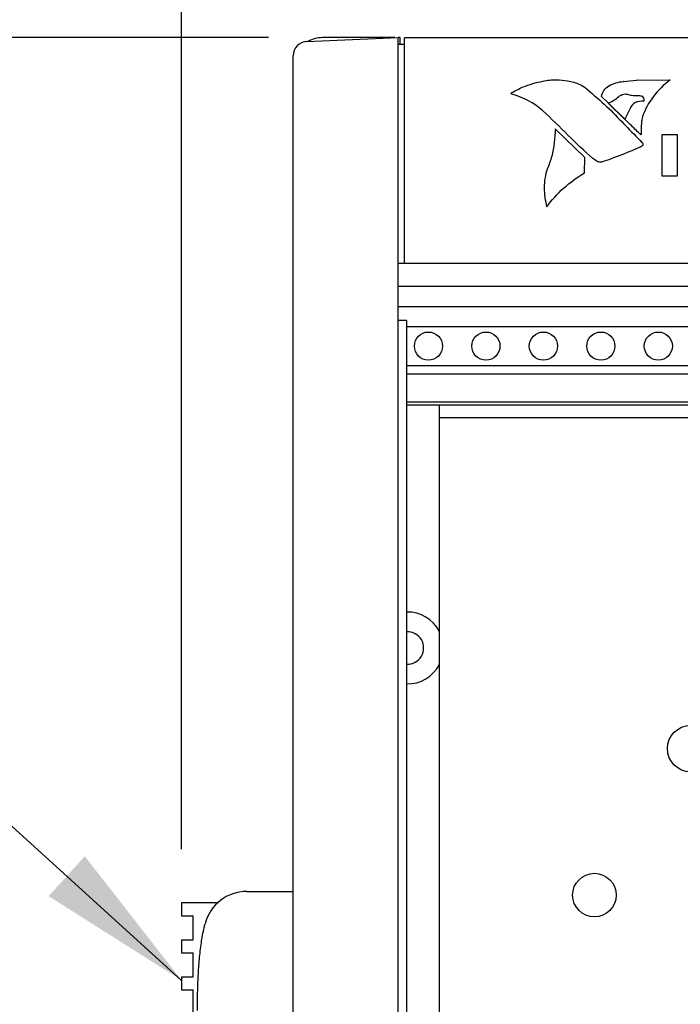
# Model space of a CAD drawing. Header units: inches. Extents: x 0 to 34, y 0 to 22.
# Tile 7 of 72: x 3.9 to 4.6, y 15.6 to 16.8. Entities that reach past the tile are written whole.
import ezdxf

# ---------------------------------------------------------------- set-up
doc = ezdxf.new("R2010")
doc.units = ezdxf.units.IN
doc.header["$LTSCALE"] = 1.87
doc.header["$MEASUREMENT"] = 0
doc.layers.get('0').update_dxf_attribs({"linetype": 'CONTINUOUS'})
for name, color, linetype in [('COSMETIC', 7, 'CONTINUOUS'), ('DATUMCURVES', 7, 'CONTINUOUS'), ('DETAIL', 7, 'CONTINUOUS'), ('DIMENSIONS', 7, 'CONTINUOUS')]:
    doc.layers.add(name, color=color, linetype=linetype)
doc.styles.get("Standard").update_dxf_attribs({"font": 'txt', "width": 0.8})
doc.dimstyles.new('DIMSTYLE_1', dxfattribs={"dimtxt": 0.125, "dimasz": 0.18, "dimexe": 0.18, "dimexo": 0.0625, "dimgap": 0.09, "dimtad": 0, "dimtih": 1, "dimtoh": 1, "dimlfac": 3, "dimzin": 4, "dimdsep": 46, "dimtxsty": 'STANDARD', "dimblk": '_FILLED', "dimblk1": '_FILLED', "dimblk2": '_FILLED', "dimcen": 0.09, "dimadec": 0, "dimazin": 0, "dimtp": 0.01, "dimtm": 0.01, "dimtfac": 1, "dimtofl": 0, "dimtmove": 0, "dimatfit": 3, "dimldrblk": '_FILLED', "dimfxl": 1, "dimtolj": 1, "dimtzin": 4, "dimarcsym": 0})

# ---------------------------------------------------------------- blocks, each defined once
blk = doc.blocks.new('_FILLED')
at = {"color": 0, "linetype": 'BYBLOCK'}
blk.add_solid([(0, 0), (-1, 0.1736), (-1, -0.1736)], dxfattribs=at)
blk = doc.blocks.new('*D1')
at = {"layer": 'DIMENSIONS', "color": 2, "linetype": 'CONTINUOUS'}
for p, q in [((4.055, 15.8135), (4.055, 18.3799)), ((4.1844, 16.7966), (4.1844, 18.3799)), ((4.055, 18.2549), (3.7097, 18.2549)), ((4.1844, 18.2549), (4.5444, 18.2549))]:
    blk.add_line(p, q, dxfattribs=at)
at = {"layer": 'DIMENSIONS', "color": 2, "linetype": 'CONTINUOUS', "xscale": 0.18, "yscale": 0.18, "zscale": 0.18}
blk.add_blockref('_FILLED', (4.055, 18.2549), dxfattribs=at)
at = {"layer": 'DIMENSIONS', "color": 2, "linetype": 'CONTINUOUS', "xscale": 0.18, "yscale": 0.18, "zscale": 0.18, "rotation": 180}
blk.add_blockref('_FILLED', (4.1844, 18.2549), dxfattribs=at)
at = {"layer": 'DIMENSIONS', "color": 2, "linetype": 'CONTINUOUS', "width": 0.8}
for s, p in [('.39', (2.7222, 18.1924)), ('[', (3.1472, 18.1924)), ('9.9', (3.2472, 18.1924)), (']', (3.5472, 18.1924))]:
    blk.add_text(s, height=0.125, dxfattribs=at).set_placement(p)
blk = doc.blocks.new('*D3')
at = {"layer": 'DIMENSIONS', "color": 2, "linetype": 'CONTINUOUS'}
for p, q in [((4.055, 15.8135), (4.055, 19.1299)), ((10.161, 17.6299), (10.161, 19.1299)), ((4.055, 19.0049), (5.5938, 19.0049)), ((10.161, 19.0049), (7.0438, 19.0049)), ((10.161, 16.3313), (10.161, 17.3799))]:
    blk.add_line(p, q, dxfattribs=at)
at = {"layer": 'DIMENSIONS', "color": 2, "linetype": 'CONTINUOUS', "xscale": 0.18, "yscale": 0.18, "zscale": 0.18, "rotation": 180}
blk.add_blockref('_FILLED', (4.055, 19.0049), dxfattribs=at)
at = {"layer": 'DIMENSIONS', "color": 2, "linetype": 'CONTINUOUS', "xscale": 0.18, "yscale": 0.18, "zscale": 0.18}
blk.add_blockref('_FILLED', (10.161, 19.0049), dxfattribs=at)
at = {"layer": 'DIMENSIONS', "color": 2, "linetype": 'CONTINUOUS', "width": 0.8}
for s, p in [('[', (6.2813, 18.9424)), (']', (6.8813, 18.9424)), ('18.32', (5.6563, 18.9424)), ('465.3', (6.3813, 18.9424))]:
    blk.add_text(s, height=0.125, dxfattribs=at).set_placement(p)
blk = doc.blocks.new('*D4')
at = {"layer": 'DIMENSIONS', "color": 2, "linetype": 'CONTINUOUS'}
for p, q in [((4.1558, 16.7552), (1.68, 16.7552)), ((1.805, 16.7552), (1.805, 16.0972)), ((1.805, 14.4322), (1.805, 15.6597)), ((4.1558, 14.4322), (1.68, 14.4322))]:
    blk.add_line(p, q, dxfattribs=at)
at = {"layer": 'DIMENSIONS', "color": 2, "linetype": 'CONTINUOUS', "xscale": 0.18, "yscale": 0.18, "zscale": 0.18}
for p, rotation in [((1.805, 16.7552), 90), ((1.805, 14.4322), 270)]:
    blk.add_blockref('_FILLED', p, dxfattribs=dict(at, rotation=rotation))
at = {"layer": 'DIMENSIONS', "color": 2, "linetype": 'CONTINUOUS', "width": 0.8}
for s, p in [('6.97', (1.555, 15.9097)), ('[', (1.555, 15.7222)), (']', (1.955, 15.7222)), ('177', (1.655, 15.7222))]:
    blk.add_text(s, height=0.125, dxfattribs=at).set_placement(p)
blk = doc.blocks.new('*D5')
at = {"layer": 'DIMENSIONS', "color": 2, "linetype": 'CONTINUOUS'}
for p, q in [((4.1558, 16.7552), (0.93, 16.7552)), ((1.055, 16.7552), (1.055, 15.4663)), ((1.055, 14.2418), (1.055, 15.0288)), ((4.3665, 14.2418), (0.93, 14.2418))]:
    blk.add_line(p, q, dxfattribs=at)
at = {"layer": 'DIMENSIONS', "color": 2, "linetype": 'CONTINUOUS', "xscale": 0.18, "yscale": 0.18, "zscale": 0.18}
for p, rotation in [((1.055, 16.7552), 90), ((1.055, 14.2418), 270)]:
    blk.add_blockref('_FILLED', p, dxfattribs=dict(at, rotation=rotation))
at = {"layer": 'DIMENSIONS', "color": 2, "linetype": 'CONTINUOUS', "width": 0.8}
for s, p in [('7.54', (0.705, 15.2788)), ('[', (0.705, 15.0913)), (']', (1.305, 15.0913)), ('191.5', (0.805, 15.0913))]:
    blk.add_text(s, height=0.125, dxfattribs=at).set_placement(p)

msp = doc.modelspace()

# ---------------------------------------------------------------- linework, layer by layer
at = {"color": 7, "linetype": 'CONTINUOUS'}
for p, q in [((4.2003, 16.75074), (4.30601, 16.75535)), ((4.3022, 16.75519), (4.21833, 16.75519)), ((4.30601, 14.43202), (4.30601, 16.75535)), ((4.3085, 16.75519), (4.30601, 16.75519)), ((4.30833, 16.74702), (4.30833, 16.75519)), ((4.31367, 16.49285), (4.31367, 16.75485)), ((9.90233, 16.75485), (4.31367, 16.75485)), ((4.31368, 16.74702), (4.30601, 16.74702)), ((4.18436, 14.45329), (4.18436, 16.73409)), ((9.91001, 16.49285), (4.30601, 16.49285)), ((9.91001, 16.46619), (4.30601, 16.46619)), ((9.91001, 16.44285), (4.30601, 16.44285)), ((4.31601, 16.42685), (4.30601, 16.42685)), ((4.31601, 16.42685), (4.31601, 14.76019)), ((9.91001, 16.41935), (4.31601, 16.41935)), ((9.91001, 16.37435), (4.31601, 16.37435)), ((9.91001, 16.36452), (4.31601, 16.36452)), ((4.31601, 16.33252), (9.91001, 16.33252)), ((9.91001, 16.32852), (4.31601, 16.32852)), ((4.35408, 14.85852), (4.35408, 16.32852)), ((4.13065, 15.76435), (4.18436, 15.76435)), ((4.055, 15.75102), (4.055, 15.73602)), ((4.09681, 15.75102), (4.055, 15.75102)), ((4.055, 15.73602), (4.06833, 15.73602)), ((4.06833, 15.70816), (4.06833, 15.73602)), ((4.055, 15.70816), (4.055, 15.69316)), ((4.055, 15.70816), (4.06833, 15.70816)), ((4.055, 15.69316), (4.06833, 15.69316)), ((4.06833, 15.6653), (4.06833, 15.69316)), ((4.055, 15.6653), (4.055, 15.6503)), ((4.055, 15.6653), (4.06833, 15.6653)), ((4.055, 15.6503), (4.06833, 15.6503)), ((4.06833, 15.62245), (4.06833, 15.6503))]:
    msp.add_line(p, q, dxfattribs=at)
for centre, radius in [((4.34135, 16.3972), 0.01633), ((4.40801, 16.3972), 0.01633), ((4.47468, 16.3972), 0.01633), ((4.54135, 16.3972), 0.01633), ((4.60801, 16.3972), 0.01633), ((4.64558, 15.93004), 0.027), ((4.53391, 15.76004), 0.02533)]:
    msp.add_circle(centre, radius, dxfattribs=at)
for centre, radius, start, end in [((4.21833, 16.72185), 0.03333, 90, 119.55455), ((4.20103, 16.73409), 0.01667, 92.5, 179.98947), ((4.3171, 16.04685), 0.04167, 27.19423, 91.50426), ((4.3171, 16.04685), 0.01867, 266.66637, 93.33363), ((4.3171, 16.04685), 0.04167, 268.49574, 332.80577), ((4.13065, 15.71435), 0.05, 90, 165.59852)]:
    msp.add_arc(centre, radius, start, end, dxfattribs=at)
msp.add_open_spline([(4.07333, 15.62629), (4.07333, 15.63309), (4.07347, 15.64659), (4.0742, 15.66645), (4.07555, 15.68585), (4.0777, 15.70464), (4.08011, 15.71815), (4.08186, 15.72536), (4.08222, 15.72679)], degree=3, knots=[0, 0, 0, 0, 0.1904354, 0.3808707, 0.5713061, 0.7617414, 0.9521768, 1, 1, 1, 1], dxfattribs=at)
at = {"layer": 'COSMETIC', "color": 4, "linetype": 'CONTINUOUS'}
for p, q in [((4.35408, 16.31392), (4.35408, 16.32852)), ((4.84084, 16.31392), (4.35408, 16.31392))]:
    msp.add_line(p, q, dxfattribs=at)
at = {"layer": 'DATUMCURVES', "color": 40, "linetype": 'CONTINUOUS'}
for points, knots in [([(4.47415, 16.70455, 2.93268), (4.47921, 16.70571, 2.93195), (4.48885, 16.70678, 2.93128), (4.49852, 16.70588, 2.93185), (4.50284, 16.70505, 2.93236)], [0, 0, 0, 0, 0.5425603, 1, 1, 1, 1]), ([(4.4382, 16.68948, 2.94209), (4.43768, 16.68952, 2.94207), (4.437, 16.69017, 2.94166), (4.43746, 16.6909, 2.9412), (4.43775, 16.69106, 2.94111)], [0, 0, 0, 0, 0.601061, 1, 1, 1, 1]), ([(4.56614, 16.68903, 2.94238), (4.56721, 16.68951, 2.94208), (4.56915, 16.68991, 2.94182), (4.57109, 16.68966, 2.94198), (4.5718, 16.68948, 2.94209)], [0, 0, 0, 0, 0.6180654, 1, 1, 1, 1]), ([(4.58474, 16.68797, 2.94304), (4.58489, 16.68797, 2.94304), (4.58638, 16.688, 2.94302), (4.58786, 16.68774, 2.94318), (4.5891, 16.68728, 2.94347)], [0, 0, 0, 0, 0.0951348, 1, 1, 1, 1]), ([(4.5891, 16.68726, 2.94348), (4.59053, 16.68584, 2.94437), (4.59139, 16.68382, 2.94563), (4.59131, 16.68174, 2.94693), (4.59128, 16.68153, 2.94706)], [0, 0, 0, 0, 0.896656, 1, 1, 1, 1]), ([(4.58984, 16.66379, 2.95815), (4.58857, 16.65808, 2.96172), (4.58776, 16.65092, 2.96619), (4.58797, 16.64365, 2.97073), (4.58804, 16.64224, 2.97161)], [0, 0, 0, 0, 0.8053786, 1, 1, 1, 1]), ([(4.58999, 16.63218, 2.9779), (4.59001, 16.63191, 2.97806), (4.59005, 16.6311, 2.97857), (4.58997, 16.63035, 2.97904), (4.58987, 16.62985, 2.97936)], [0, 0, 0, 0, 0.3202219, 1, 1, 1, 1]), ([(4.54533, 16.6116, 2.99076), (4.54406, 16.61103, 2.99111), (4.54125, 16.61044, 2.99148), (4.53841, 16.61101, 2.99113), (4.53716, 16.61155, 2.99079)], [0, 0, 0, 0, 0.5098422, 1, 1, 1, 1]), ([(4.47655, 16.59284, 3.00248), (4.47591, 16.58882, 3.00499), (4.47502, 16.57743, 3.01211), (4.47664, 16.56607, 3.01921), (4.47869, 16.55895, 3.02366)], [0, 0, 0, 0, 0.3565715, 1, 1, 1, 1])]:
    msp.add_open_spline(points, degree=3, knots=knots, dxfattribs=at)
for points in [[(4.56742, 16.70431, 2.93282), (4.57255, 16.705, 2.9324), (4.57771, 16.70542, 2.93213), (4.5829, 16.7056, 2.93202)], [(4.58289, 16.70561, 2.93201), (4.58289, 16.70561, 2.93201), (4.62189, 16.7061, 2.93171), (4.62189, 16.7061, 2.93171)], [(4.5829, 16.7056, 2.93202), (4.5829, 16.7056, 2.93202), (4.58289, 16.70561, 2.93201), (4.58289, 16.70561, 2.93201)], [(4.62189, 16.7061, 2.93171), (4.6067, 16.69485, 2.93873), (4.59558, 16.68018, 2.9479), (4.58983, 16.66379, 2.95814)], [(4.43777, 16.69106, 2.94111), (4.44205, 16.69356, 2.93954), (4.44649, 16.69584, 2.93812), (4.45108, 16.6979, 2.93683)], [(4.45105, 16.69791, 2.93683), (4.45845, 16.70081, 2.93501), (4.46619, 16.70303, 2.93362), (4.47414, 16.70455, 2.93268)], [(4.45108, 16.6979, 2.93683), (4.45108, 16.6979, 2.93683), (4.45105, 16.69791, 2.93683), (4.45105, 16.69791, 2.93683)], [(4.47414, 16.70455, 2.93268), (4.47414, 16.70455, 2.93268), (4.47415, 16.70455, 2.93268), (4.47415, 16.70455, 2.93268)], [(4.50284, 16.70505, 2.93236), (4.50284, 16.70505, 2.93236), (4.50283, 16.70504, 2.93237), (4.50283, 16.70504, 2.93237)], [(4.50283, 16.70504, 2.93237), (4.51288, 16.70365, 2.93324), (4.52201, 16.69927, 2.93597), (4.52859, 16.69268, 2.94009)], [(4.54227, 16.68698, 2.94365), (4.54288, 16.69194, 2.94056), (4.54599, 16.69641, 2.93776), (4.55079, 16.69927, 2.93597)], [(4.55079, 16.69927, 2.93597), (4.55079, 16.69927, 2.93597), (4.55082, 16.69926, 2.93598), (4.55082, 16.69926, 2.93598)], [(4.55082, 16.69926, 2.93598), (4.55582, 16.70202, 2.93425), (4.56151, 16.70375, 2.93317), (4.56744, 16.7043, 2.93283)], [(4.56744, 16.7043, 2.93283), (4.56744, 16.7043, 2.93283), (4.56742, 16.70431, 2.93282), (4.56742, 16.70431, 2.93282)], [(4.43775, 16.69106, 2.94111), (4.43775, 16.69106, 2.94111), (4.43777, 16.69106, 2.94111), (4.43777, 16.69106, 2.94111)], [(4.4382, 16.68947, 2.9421), (4.4382, 16.68947, 2.9421), (4.4382, 16.68948, 2.94209), (4.4382, 16.68948, 2.94209)], [(4.47358, 16.67063, 2.95387), (4.46389, 16.67938, 2.9484), (4.45171, 16.68588, 2.94434), (4.4382, 16.68947, 2.9421)], [(4.52859, 16.69269, 2.94009), (4.53603, 16.68609, 2.94421), (4.54344, 16.67948, 2.94834), (4.55082, 16.67283, 2.9525)], [(4.52859, 16.69268, 2.94009), (4.52859, 16.69268, 2.94009), (4.52859, 16.69269, 2.94009), (4.52859, 16.69269, 2.94009)], [(4.55011, 16.6792, 2.94851), (4.55011, 16.6792, 2.94851), (4.54227, 16.68698, 2.94365), (4.54227, 16.68698, 2.94365)], [(4.54971, 16.6792, 2.94851), (4.55441, 16.68098, 2.9474), (4.55861, 16.68359, 2.94578), (4.56202, 16.68685, 2.94374)], [(4.56202, 16.68685, 2.94374), (4.56202, 16.68685, 2.94374), (4.56206, 16.68682, 2.94375), (4.56206, 16.68682, 2.94375)], [(4.56206, 16.68682, 2.94375), (4.56327, 16.68774, 2.94318), (4.56465, 16.68848, 2.94272), (4.56615, 16.68901, 2.94238)], [(4.56615, 16.68901, 2.94238), (4.56615, 16.68901, 2.94238), (4.56614, 16.68903, 2.94238), (4.56614, 16.68903, 2.94238)], [(4.5718, 16.68948, 2.94209), (4.5718, 16.68948, 2.94209), (4.57179, 16.68946, 2.9421), (4.57179, 16.68946, 2.9421)], [(4.57179, 16.68946, 2.9421), (4.57358, 16.68889, 2.94246), (4.57545, 16.68851, 2.9427), (4.57736, 16.68832, 2.94282)], [(4.57736, 16.68832, 2.94282), (4.57736, 16.68832, 2.94282), (4.57737, 16.68833, 2.94281), (4.57737, 16.68833, 2.94281)], [(4.57737, 16.68833, 2.94281), (4.57983, 16.68811, 2.94295), (4.5823, 16.68799, 2.94302), (4.58477, 16.68795, 2.94305)], [(4.58477, 16.68795, 2.94305), (4.58477, 16.68795, 2.94305), (4.58474, 16.68797, 2.94304), (4.58474, 16.68797, 2.94304)], [(4.5891, 16.68728, 2.94347), (4.5891, 16.68728, 2.94347), (4.5891, 16.68726, 2.94348), (4.5891, 16.68726, 2.94348)], [(4.54972, 16.6792, 2.94851), (4.54972, 16.6792, 2.94851), (4.54971, 16.6792, 2.94851), (4.54971, 16.6792, 2.94851)], [(4.56891, 16.66039, 2.96027), (4.56891, 16.66039, 2.96027), (4.54972, 16.6792, 2.94851), (4.54972, 16.6792, 2.94851)], [(4.5501, 16.6792, 2.94851), (4.5501, 16.6792, 2.94851), (4.55011, 16.6792, 2.94851), (4.55011, 16.6792, 2.94851)], [(4.5693, 16.66039, 2.96027), (4.5693, 16.66039, 2.96027), (4.5501, 16.6792, 2.94851), (4.5501, 16.6792, 2.94851)], [(4.55078, 16.67286, 2.95248), (4.56353, 16.65976, 2.96066), (4.57629, 16.64667, 2.96885), (4.58905, 16.63358, 2.97702)], [(4.55082, 16.67283, 2.9525), (4.55082, 16.67283, 2.9525), (4.55078, 16.67286, 2.95248), (4.55078, 16.67286, 2.95248)], [(4.57529, 16.67295, 2.95242), (4.57343, 16.66867, 2.9551), (4.57131, 16.66447, 2.95772), (4.56891, 16.66039, 2.96027)], [(4.5753, 16.67292, 2.95244), (4.5753, 16.67292, 2.95244), (4.57529, 16.67295, 2.95242), (4.57529, 16.67295, 2.95242)], [(4.58152, 16.67995, 2.94805), (4.57852, 16.67831, 2.94907), (4.57631, 16.67583, 2.95063), (4.5753, 16.67292, 2.95244)], [(4.58153, 16.67995, 2.94805), (4.58153, 16.67995, 2.94805), (4.58152, 16.67995, 2.94805), (4.58152, 16.67995, 2.94805)], [(4.59114, 16.68152, 2.94707), (4.58785, 16.68152, 2.94707), (4.58459, 16.68098, 2.9474), (4.58153, 16.67995, 2.94805)], [(4.5913, 16.68152, 2.94707), (4.59125, 16.68152, 2.94707), (4.5912, 16.68152, 2.94707), (4.59114, 16.68152, 2.94707)], [(4.59128, 16.68153, 2.94706), (4.59128, 16.68153, 2.94706), (4.5913, 16.68152, 2.94707), (4.5913, 16.68152, 2.94707)], [(4.47359, 16.67064, 2.95386), (4.47359, 16.67064, 2.95386), (4.47358, 16.67063, 2.95387), (4.47358, 16.67063, 2.95387)], [(4.5036, 16.64172, 2.97194), (4.49388, 16.65157, 2.96578), (4.48387, 16.66122, 2.95975), (4.47359, 16.67064, 2.95386)], [(4.57541, 16.65443, 2.96399), (4.57541, 16.65443, 2.96399), (4.5693, 16.66039, 2.96027), (4.5693, 16.66039, 2.96027)], [(4.58983, 16.66379, 2.95814), (4.58983, 16.66379, 2.95814), (4.58984, 16.66379, 2.95815), (4.58984, 16.66379, 2.95815)], [(4.48831, 16.64936, 2.96716), (4.48809, 16.63864, 2.97386), (4.48678, 16.62796, 2.98053), (4.48439, 16.61744, 2.98711)], [(4.52279, 16.61612, 2.98793), (4.52279, 16.61612, 2.98793), (4.48831, 16.64936, 2.96716), (4.48831, 16.64936, 2.96716)], [(4.5754, 16.65445, 2.96398), (4.5754, 16.65445, 2.96398), (4.57541, 16.65443, 2.96399), (4.57541, 16.65443, 2.96399)], [(4.58653, 16.64362, 2.97075), (4.58268, 16.64712, 2.96856), (4.57896, 16.65073, 2.96631), (4.5754, 16.65445, 2.96398)], [(4.5319, 16.61507, 2.98859), (4.52211, 16.62368, 2.98321), (4.51266, 16.63256, 2.97766), (4.50358, 16.64172, 2.97193)], [(4.50358, 16.64172, 2.97193), (4.50358, 16.64172, 2.97193), (4.5036, 16.64172, 2.97194), (4.5036, 16.64172, 2.97194)], [(4.58802, 16.64225, 2.9716), (4.58802, 16.64225, 2.9716), (4.58653, 16.64362, 2.97075), (4.58653, 16.64362, 2.97075)], [(4.58804, 16.64224, 2.97161), (4.58804, 16.64224, 2.97161), (4.58802, 16.64225, 2.9716), (4.58802, 16.64225, 2.9716)], [(4.61257, 16.59424, 3.0016), (4.61257, 16.59424, 3.0016), (4.61257, 16.64274, 2.9713), (4.61257, 16.64274, 2.9713)], [(4.61257, 16.64274, 2.9713), (4.61257, 16.64274, 2.9713), (4.62981, 16.64274, 2.9713), (4.62981, 16.64274, 2.9713)], [(4.62981, 16.64274, 2.9713), (4.62981, 16.64274, 2.9713), (4.62981, 16.59424, 3.0016), (4.62981, 16.59424, 3.0016)], [(4.58765, 16.62847, 2.98021), (4.57392, 16.62221, 2.98413), (4.55978, 16.61659, 2.98764), (4.54532, 16.61163, 2.99074)], [(4.58766, 16.62845, 2.98023), (4.58766, 16.62845, 2.98023), (4.58765, 16.62847, 2.98021), (4.58765, 16.62847, 2.98021)], [(4.58985, 16.62986, 2.97935), (4.5892, 16.62931, 2.97969), (4.58846, 16.62883, 2.97999), (4.58766, 16.62845, 2.98023)], [(4.58905, 16.6336, 2.97701), (4.58941, 16.63316, 2.97729), (4.58972, 16.63269, 2.97758), (4.58999, 16.6322, 2.97789)], [(4.58905, 16.63358, 2.97702), (4.58905, 16.63358, 2.97702), (4.58905, 16.6336, 2.97701), (4.58905, 16.6336, 2.97701)], [(4.58987, 16.62985, 2.97936), (4.58987, 16.62985, 2.97936), (4.58985, 16.62986, 2.97935), (4.58985, 16.62986, 2.97935)], [(4.58999, 16.6322, 2.97789), (4.58999, 16.6322, 2.97789), (4.58999, 16.63218, 2.9779), (4.58999, 16.63218, 2.9779)], [(4.48442, 16.61743, 2.98711), (4.48297, 16.61236, 2.99028), (4.48113, 16.60736, 2.99341), (4.47893, 16.60248, 2.99646)], [(4.48439, 16.61744, 2.98711), (4.48439, 16.61744, 2.98711), (4.48442, 16.61743, 2.98711), (4.48442, 16.61743, 2.98711)], [(4.52243, 16.59817, 2.99915), (4.52243, 16.59817, 2.99915), (4.52279, 16.61612, 2.98793), (4.52279, 16.61612, 2.98793)], [(4.53192, 16.61506, 2.9886), (4.53192, 16.61506, 2.9886), (4.5319, 16.61507, 2.98859), (4.5319, 16.61507, 2.98859)], [(4.5372, 16.61157, 2.99078), (4.53532, 16.6126, 2.99013), (4.53356, 16.61377, 2.9894), (4.53192, 16.61506, 2.9886)], [(4.53716, 16.61155, 2.99079), (4.53716, 16.61155, 2.99079), (4.5372, 16.61157, 2.99078), (4.5372, 16.61157, 2.99078)], [(4.54532, 16.61163, 2.99074), (4.54532, 16.61163, 2.99074), (4.54533, 16.61163, 2.99074), (4.54533, 16.61163, 2.99074)], [(4.54533, 16.61163, 2.99074), (4.54533, 16.61163, 2.99074), (4.54533, 16.6116, 2.99076), (4.54533, 16.6116, 2.99076)], [(4.47657, 16.59285, 3.00247), (4.47657, 16.59285, 3.00247), (4.47655, 16.59284, 3.00248), (4.47655, 16.59284, 3.00248)], [(4.47892, 16.60249, 2.99645), (4.47799, 16.5993, 2.99844), (4.4772, 16.59609, 3.00045), (4.47657, 16.59285, 3.00247)], [(4.47871, 16.55895, 3.02366), (4.4899, 16.57447, 3.01396), (4.50479, 16.58782, 3.00562), (4.52243, 16.59815, 2.99916)], [(4.47893, 16.60248, 2.99646), (4.47893, 16.60248, 2.99646), (4.47892, 16.60249, 2.99645), (4.47892, 16.60249, 2.99645)], [(4.52243, 16.59815, 2.99916), (4.52243, 16.59815, 2.99916), (4.52243, 16.59817, 2.99915), (4.52243, 16.59817, 2.99915)], [(4.62981, 16.59424, 3.0016), (4.62981, 16.59424, 3.0016), (4.61257, 16.59424, 3.0016), (4.61257, 16.59424, 3.0016)], [(4.47869, 16.55895, 3.02366), (4.47869, 16.55895, 3.02366), (4.47871, 16.55895, 3.02366), (4.47871, 16.55895, 3.02366)]]:
    msp.add_open_spline(points, degree=3, dxfattribs=at)
at = {"layer": 'DETAIL', "color": 2, "linetype": 'CONTINUOUS'}
msp.add_line((4.055, 15.66106), (3.6135, 16.06158), dxfattribs=at)
msp.add_solid([(3.90068, 15.75885), (4.055, 15.66106), (3.94268, 15.80514)], dxfattribs=at)

# ---------------------------------------------------------------- dimensions: what is measured, and where the dimension line sits
at = {"layer": 'DIMENSIONS', "color": 2, "linetype": 'CONTINUOUS'}
for base, p2, picture, middle in [((10.16103, 19.00485), (10.16103, 16.33129), '*D3', (6.31877, 19.00485)), ((4.18436, 18.25485), (4.18436, 16.79659), '*D1', (3.18472, 18.25485))]:
    dim = msp.add_linear_dim(base=base, p1=(4.055, 15.81352), p2=p2, dimstyle='DIMSTYLE_1', dxfattribs=at)
    dim.commit()
    dim.dimension.update_dxf_attribs({"geometry": picture, "text_midpoint": middle, "dimtype": 160})
for base, p1, p2, angle, picture, middle in [((1.055, 16.75519), (4.3665, 14.24178), (4.15583, 16.75519), 90, '*D5', (1.055, 15.24752)), ((1.805, 14.43219), (4.15583, 16.75519), (4.15584, 14.43219), 270, '*D4', (1.805, 15.87848))]:
    dim = msp.add_linear_dim(base=base, p1=p1, p2=p2, angle=angle, dimstyle='DIMSTYLE_1', dxfattribs=at)
    dim.commit()
    dim.dimension.update_dxf_attribs({"geometry": picture, "text_midpoint": middle, "dimtype": 160})

doc.saveas('drawing.dxf')
